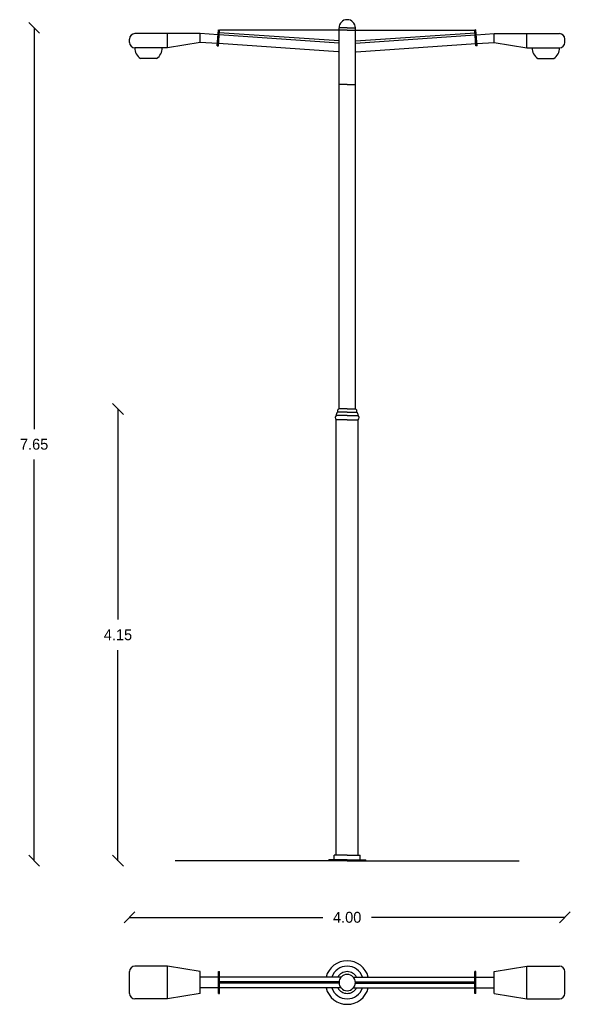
# Model space of a CAD drawing. Extents: x 7.18 to 12.24, y 1.81 to 10.85.
import ezdxf

# ---------------------------------------------------------------- set-up
doc = ezdxf.new("R2010")
doc.units = 0
doc.header["$MEASUREMENT"] = 0
doc.layers.get('0').update_dxf_attribs({"linetype": 'CONTINUOUS'})
doc.layers.get('DEFPOINTS').update_dxf_attribs({"linetype": 'CONTINUOUS'})
doc.dimstyles.get("Standard").update_dxf_attribs({"dimtxt": 0.18, "dimasz": 0.18, "dimexe": 0.18, "dimexo": 0.0625, "dimgap": 0.09, "dimtad": 0, "dimtih": 1, "dimtoh": 1, "dimdec": 4, "dimzin": 0, "dimdsep": 46, "dimtxsty": 'Standard', "dimcen": 0.09, "dimadec": 0, "dimazin": 0, "dimtfac": 1, "dimtdec": 4, "dimtofl": 0, "dimtmove": 0, "dimatfit": 3, "dimfxl": 0, "dimtolj": 1, "dimtzin": 0, "dimarcsym": 0})

# ---------------------------------------------------------------- blocks, each defined once
blk = doc.blocks.new('_OBLIQUE')
at = {"color": 0, "linetype": 'ByBlock'}
blk.add_line((-0.5, -0.5), (0.5, 0.5), dxfattribs=at)
blk = doc.blocks.new('*D3')
at = {"color": 0, "linetype": 'ByBlock'}
for p, q in [((8.0799, 7.2776), (8.0799, 5.3426)), ((8.0799, 3.1276), (8.0799, 5.0626))]:
    blk.add_line(p, q, dxfattribs=at)
at = {"layer": 'DEFPOINTS', "color": 0, "linetype": 'ByBlock'}
for p in [(10.1106, 7.2776), (8.0799, 3.1276), (10.0156, 3.1276)]:
    blk.add_point(p, dxfattribs=at)
at = {"color": 0, "linetype": 'ByBlock', "xscale": 0.1, "yscale": 0.1, "zscale": 0.1}
for p, rotation in [((8.0799, 7.2776), 90), ((8.0799, 3.1276), 270)]:
    blk.add_blockref('_OBLIQUE', p, dxfattribs=dict(at, rotation=rotation))
at = {"color": 0, "linetype": 'ByBlock', "insert": (8.0799, 5.2026), "char_height": 0.1, "attachment_point": 5}
blk.add_mtext('\\A1;4.15', dxfattribs=at)
blk = doc.blocks.new('*D2')
at = {"color": 0, "linetype": 'ByBlock'}
for p, q in [((7.3095, 10.7776), (7.3095, 7.0926)), ((7.3095, 3.1276), (7.3095, 6.8126))]:
    blk.add_line(p, q, dxfattribs=at)
at = {"layer": 'DEFPOINTS', "color": 0, "linetype": 'ByBlock'}
for p in [(10.1106, 10.7776), (7.3095, 3.1276), (10.0156, 3.1276)]:
    blk.add_point(p, dxfattribs=at)
at = {"color": 0, "linetype": 'ByBlock', "xscale": 0.1, "yscale": 0.1, "zscale": 0.1}
for p, rotation in [((7.3095, 10.7776), 90), ((7.3095, 3.1276), 270)]:
    blk.add_blockref('_OBLIQUE', p, dxfattribs=dict(at, rotation=rotation))
at = {"color": 0, "linetype": 'ByBlock', "insert": (7.3095, 6.9526), "char_height": 0.1, "attachment_point": 5}
blk.add_mtext('\\A1;7.65', dxfattribs=at)
blk = doc.blocks.new('*D1')
at = {"color": 0, "linetype": 'ByBlock'}
for p, q in [((8.1856, 2.6078), (9.9622, 2.6078)), ((12.1856, 2.6078), (10.4089, 2.6078))]:
    blk.add_line(p, q, dxfattribs=at)
at = {"layer": 'DEFPOINTS', "color": 0, "linetype": 'ByBlock'}
for p in [(12.1856, 2.6078), (8.1856, 2.1092), (12.1856, 2.1092)]:
    blk.add_point(p, dxfattribs=at)
at = {"color": 0, "linetype": 'ByBlock', "xscale": 0.1, "yscale": 0.1, "zscale": 0.1, "rotation": 180}
blk.add_blockref('_OBLIQUE', (8.1856, 2.6078), dxfattribs=at)
at = {"color": 0, "linetype": 'ByBlock', "xscale": 0.1, "yscale": 0.1, "zscale": 0.1}
blk.add_blockref('_OBLIQUE', (12.1856, 2.6078), dxfattribs=at)
at = {"color": 0, "linetype": 'ByBlock', "insert": (10.1856, 2.6078), "char_height": 0.1, "attachment_point": 5}
blk.add_mtext('\\A1;4.00', dxfattribs=at)

msp = doc.modelspace()

# ---------------------------------------------------------------- linework, layer by layer
for p, q in [((10.1106, 7.2776), (10.1106, 10.7776)), ((10.1856, 10.7776), (10.1106, 10.7776)), ((10.1856, 10.7776), (10.2606, 10.7776)), ((10.2606, 7.2776), (10.2606, 10.7776)), ((8.1856, 10.6444), (8.1856, 10.6744)), ((8.8356, 10.7244), (8.2356, 10.7244)), ((8.5356, 10.5944), (8.5356, 10.7244)), ((8.8356, 10.6443), (8.8356, 10.7244)), ((8.9992, 10.7133), (8.8356, 10.7244)), ((8.9924, 10.6135), (9.0023, 10.7582)), ((9.0023, 10.7582), (9.0123, 10.7576)), ((9.0024, 10.6128), (9.0123, 10.7576)), ((10.1092, 10.6376), (9.0092, 10.7126)), ((10.1106, 10.6576), (9.0106, 10.7326)), ((10.1106, 10.7576), (9.0123, 10.7576)), ((10.1856, 10.7576), (10.1106, 10.7576)), ((10.1856, 10.7576), (10.2606, 10.7576)), ((10.2606, 10.7576), (11.3589, 10.7576)), ((10.2606, 10.6576), (11.3606, 10.7326)), ((10.2619, 10.6376), (11.3619, 10.7126)), ((11.3688, 10.7582), (11.3589, 10.7576)), ((11.3687, 10.6128), (11.3589, 10.7576)), ((11.3787, 10.6135), (11.3688, 10.7582)), ((11.3719, 10.7133), (11.5356, 10.7244)), ((11.5356, 10.7244), (12.1356, 10.7244)), ((11.5356, 10.6443), (11.5356, 10.7244)), ((11.8356, 10.5944), (11.8356, 10.7244)), ((12.1856, 10.6444), (12.1856, 10.6744)), ((8.5356, 10.5944), (8.2356, 10.5944)), ((8.8356, 10.6443), (8.5356, 10.5944)), ((8.9938, 10.6335), (8.8356, 10.6443)), ((8.9924, 10.6135), (9.0024, 10.6128)), ((10.1038, 10.5578), (9.0038, 10.6328)), ((10.2674, 10.5578), (11.3674, 10.6328)), ((11.3787, 10.6135), (11.3687, 10.6128)), ((11.3773, 10.6335), (11.5356, 10.6443)), ((11.5356, 10.6443), (11.8356, 10.5944)), ((11.8356, 10.5944), (12.1356, 10.5944)), ((8.4342, 10.4968), (8.287, 10.4968)), ((11.937, 10.4968), (12.0842, 10.4968)), ((10.1856, 10.2576), (10.1106, 10.2576)), ((10.1856, 10.2576), (10.2606, 10.2576)), ((10.1856, 7.2476), (10.0956, 7.2476)), ((10.1856, 7.2776), (10.1106, 7.2776)), ((10.1856, 7.2776), (10.2606, 7.2776)), ((10.1856, 7.2476), (10.2756, 7.2476)), ((10.1856, 7.2176), (10.0856, 7.2176)), ((10.0856, 3.1776), (10.0856, 7.1776)), ((10.1856, 7.1776), (10.0856, 7.1776)), ((10.1856, 7.2176), (10.2856, 7.2176)), ((10.1856, 7.1776), (10.2856, 7.1776)), ((10.2856, 3.1776), (10.2856, 7.1776)), ((10.1856, 3.1776), (10.0656, 3.1776)), ((10.0656, 3.1376), (10.0656, 3.1776)), ((10.1856, 3.1776), (10.3056, 3.1776)), ((10.3056, 3.1376), (10.3056, 3.1776)), ((10.1856, 3.1276), (8.6041, 3.1276)), ((10.1856, 3.1376), (10.0156, 3.1376)), ((10.0156, 3.1276), (10.0156, 3.1376)), ((10.1856, 3.1376), (10.3556, 3.1376)), ((10.1856, 3.1276), (11.767, 3.1276)), ((10.3556, 3.1276), (10.3556, 3.1376)), ((8.1856, 1.9092), (8.1856, 2.1092)), ((8.5356, 2.1592), (8.2356, 2.1592)), ((8.5356, 1.8592), (8.5356, 2.1592)), ((8.8356, 2.1092), (8.5356, 2.1592)), ((8.8356, 1.9092), (8.8356, 2.1092)), ((9.0023, 2.1092), (9.0123, 2.1092)), ((9.0023, 1.9092), (9.0023, 2.1092)), ((9.0123, 1.9092), (9.0123, 2.1092)), ((11.3688, 2.1092), (11.3589, 2.1092)), ((11.3589, 1.9092), (11.3589, 2.1092)), ((11.3688, 1.9092), (11.3688, 2.1092)), ((11.5356, 2.1092), (11.8356, 2.1592)), ((11.5356, 1.9092), (11.5356, 2.1092)), ((11.8356, 1.8592), (11.8356, 2.1592)), ((11.8356, 2.1592), (12.1356, 2.1592)), ((12.1856, 1.9092), (12.1856, 2.1092)), ((9.0023, 2.0592), (8.8356, 2.0592)), ((10.1297, 2.0592), (9.0123, 2.0592)), ((10.1107, 2.0142), (9.0123, 2.0142)), ((10.1107, 2.0042), (9.0123, 2.0042)), ((10.2415, 2.0592), (11.3589, 2.0592)), ((10.2604, 2.0142), (11.3589, 2.0142)), ((10.2604, 2.0042), (11.3589, 2.0042)), ((11.3688, 2.0592), (11.5356, 2.0592)), ((8.8356, 1.9092), (8.5356, 1.8592)), ((9.0023, 1.9592), (8.8356, 1.9592)), ((9.0023, 1.9092), (9.0123, 1.9092)), ((10.1297, 1.9592), (9.0123, 1.9592)), ((10.2415, 1.9592), (11.3589, 1.9592)), ((11.3688, 1.9092), (11.3589, 1.9092)), ((11.3688, 1.9592), (11.5356, 1.9592)), ((11.5356, 1.9092), (11.8356, 1.8592)), ((8.5356, 1.8592), (8.2356, 1.8592)), ((11.8356, 1.8592), (12.1356, 1.8592))]:
    msp.add_line(p, q)
for centre, radius, start, end in [((10.1856, 10.7776), 0.075, 90, 180), ((10.1856, 10.7776), 0.075, 0, 90), ((8.2356, 10.6744), 0.05, 90, 180), ((12.1356, 10.6744), 0.05, 0, 90), ((8.2356, 10.6444), 0.05, 180, 270), ((8.3422, 10.5882), 0.1068, 176.62239, 238.87605), ((8.379, 10.5882), 0.1068, 301.12395, 3.37761), ((11.9922, 10.5882), 0.1068, 176.62239, 238.87605), ((12.029, 10.5882), 0.1068, 301.12395, 3.37761), ((12.1356, 10.6444), 0.05, 270, 0), ((10.119, 7.2231), 0.0339, 133.72384, 189.40627), ((10.1237, 7.2523), 0.0285, 117.39867, 189.47123), ((10.2475, 7.2523), 0.0285, 350.52877, 62.60133), ((10.2522, 7.2231), 0.0339, 350.59373, 46.27616), ((10.1037, 7.1976), 0.027, 132.1698, 227.8302), ((10.2675, 7.1976), 0.027, 312.1698, 47.8302), ((10.1856, 2.0092), 0.2, 90, 165.52249), ((10.1856, 2.0092), 0.2, 14.47751, 90), ((8.2356, 2.1092), 0.05, 90, 180), ((10.1856, 2.0092), 0.15, 90, 160.52878), ((10.1856, 2.0092), 0.1, 90, 150), ((10.1856, 2.0092), 0.075, 90, 270), ((10.1856, 2.0092), 0.15, 19.47122, 90), ((10.1856, 2.0092), 0.1, 30, 90), ((10.1856, 2.0092), 0.075, 270, 90), ((12.1356, 2.1092), 0.05, 360, 90), ((8.2356, 1.9092), 0.05, 180, 270), ((10.1856, 2.0092), 0.2, 194.47751, 270), ((10.1856, 2.0092), 0.15, 199.47122, 270), ((10.1856, 2.0092), 0.1, 210, 270), ((10.1856, 2.0092), 0.2, 270, 345.52249), ((10.1856, 2.0092), 0.15, 270, 340.52878), ((10.1856, 2.0092), 0.1, 270, 330), ((12.1356, 1.9092), 0.05, 270, 360)]:
    msp.add_arc(centre, radius, start, end)

# ---------------------------------------------------------------- dimensions: what is measured, and where the dimension line sits
for base, p1, picture, middle in [((7.3095, 3.1276), (10.1106, 10.7776), '*D2', (7.3095, 6.9526)), ((8.0799, 3.1276), (10.1106, 7.2776), '*D3', (8.0799, 5.2026))]:
    dim = msp.add_linear_dim(base=base, p1=p1, p2=(10.0156, 3.1276), angle=90, dimstyle='Standard', override={"dimtxt": 0.1, "dimasz": 0.1, "dimdec": 2, "dimblk1": 'OBLIQUE', "dimblk2": 'OBLIQUE', "dimsah": 1, "dimse1": 1, "dimse2": 1, "dimtix": 1})
    dim.commit()
    dim.dimension.update_dxf_attribs({"geometry": picture, "text_midpoint": middle})
dim = msp.add_linear_dim(base=(12.1856, 2.6078), p1=(8.1856, 2.1092), p2=(12.1856, 2.1092), dimstyle='Standard', override={"dimtxt": 0.1, "dimasz": 0.1, "dimdec": 2, "dimblk1": 'OBLIQUE', "dimblk2": 'OBLIQUE', "dimsah": 1, "dimse1": 1, "dimse2": 1, "dimtix": 1})
dim.commit()
dim.dimension.update_dxf_attribs({"geometry": '*D1', "text_midpoint": (10.1856, 2.6078)})

doc.saveas('drawing.dxf')
